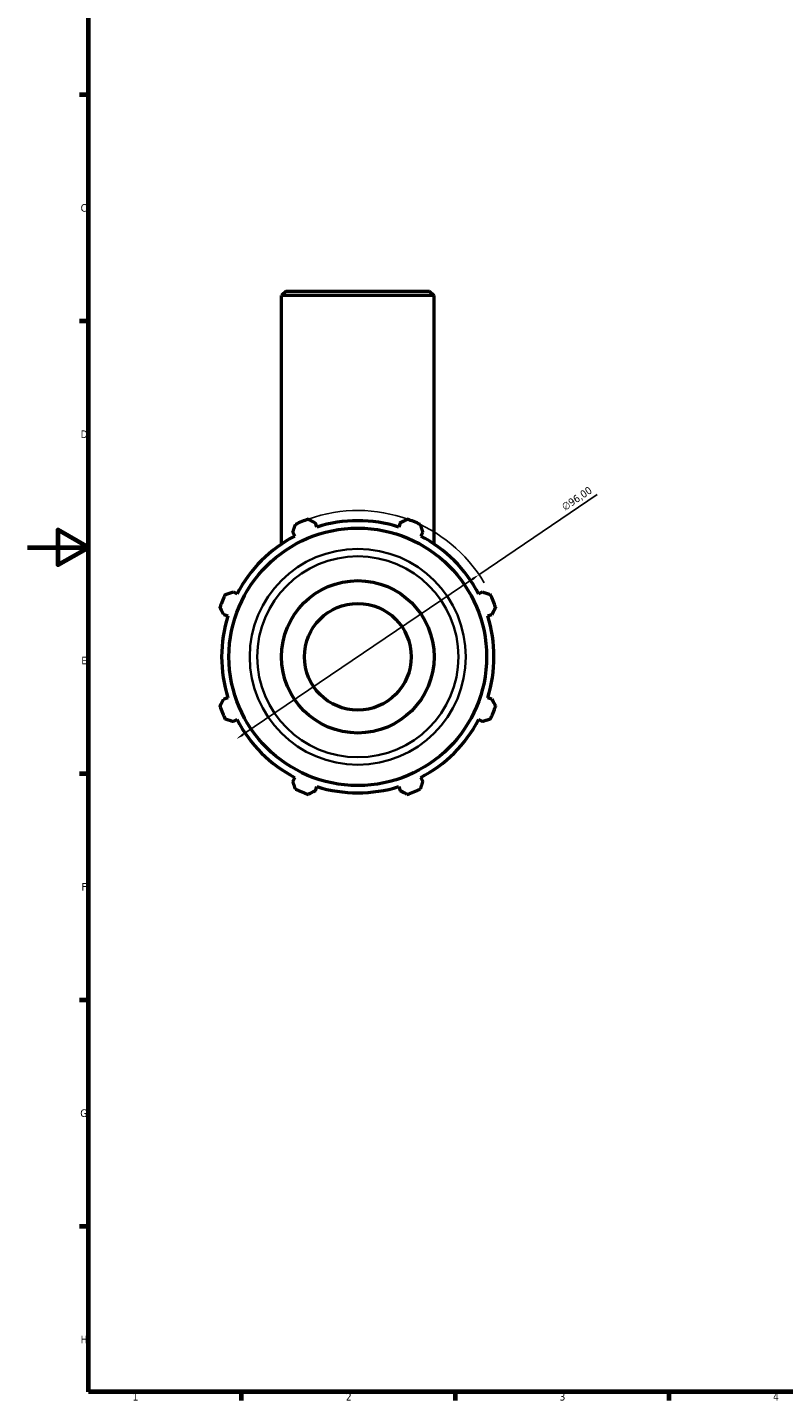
# Model space of a CAD drawing. Header units: millimetres. Extents: x 0 to 931, y 0 to 935.
# Tile 1 of 6: x 0 to 248, y 17 to 468. Entities that reach past the tile are written whole.
import ezdxf

# ---------------------------------------------------------------- set-up
doc = ezdxf.new("R2010")
doc.units = ezdxf.units.MM
for name, color, linetype, lineweight in [('Border (ISO)', 7, 'Continuous', 70), ('Dimension (ISO)', 7, 'Continuous', 25), ('Visible (ISO)', 7, 'Continuous', 50), ('Visible Narrow (ISO)', 7, 'Continuous', 35)]:
    doc.layers.add(name, color=color, linetype=linetype, lineweight=lineweight)
doc.styles.add('Note Text (ISO)', font='tahoma.ttf')
doc.dimstyles.new('Default (ISO)', dxfattribs={"dimtxt": 2.5, "dimasz": 2.5, "dimexe": 3.175, "dimexo": 0, "dimgap": 0.762, "dimtad": 1, "dimrnd": 1e-08, "dimzin": 0, "dimtxsty": 'Note Text (ISO)', "dimcen": 0.09, "dimdle": 10, "dimclrd": 256, "dimclre": 256, "dimclrt": 232, "dimazin": 0, "dimtfac": 1.40208, "dimtmove": 0, "dimatfit": 3, "dimfxl": 1, "dimtolj": 1, "dimtzin": 0, "dimlwd": -1, "dimlwe": -1, "dimarcsym": 0})

# ---------------------------------------------------------------- blocks, each defined once
blk = doc.blocks.new('Borders Default Border')
at = {"layer": 'Border (ISO)'}
for p, q in [((20, 445.5), (17.1, 445.5)), ((20, 371.25), (17.1, 371.25)), ((20, 222.75), (17.1, 222.75)), ((20, 148.5), (17.1, 148.5)), ((20, 74.25), (17.1, 74.25)), ((70.08, 20), (70.08, 17.1)), ((140.17, 20), (140.17, 17.1)), ((210.25, 20), (210.25, 17.1))]:
    blk.add_line(p, q, dxfattribs=at)
at = {"layer": 'Border (ISO)', "flags": 128}
for points in [[(20, 20), (20, 574), (821, 574), (821, 20), (20, 20)], [(0, 297), (20, 297), (10, 302.77), (10, 291.23), (20, 297)]]:
    blk.add_lwpolyline(points, dxfattribs=at)
at = {"layer": 'Border (ISO)', "color": 232, "true_color": 0xca0064, "char_height": 2.5, "attachment_point": 7, "style": 'Note Text (ISO)'}
for s, insert in [('C', (17.43, 407.08)), ('D', (17.43, 332.88)), ('E', (17.64, 258.63)), ('F', (17.7, 184.38)), ('G', (17.31, 110.08)), ('H', (17.44, 35.88)), ('1', (34.48, 17.1)), ('2', (104.37, 17.1)), ('3', (174.43, 17.05)), ('4', (244.42, 17.1))]:
    blk.add_mtext(s, dxfattribs=dict(at, insert=insert))
blk = doc.blocks.new('*D11')
at = {"layer": 'Defpoints', "color": 0, "transparency": 16777216}
for p in [(148.01, 288.03), (68.55, 234.16)]:
    blk.add_point(p, dxfattribs=at)
at = {"layer": 'Dimension (ISO)', "transparency": 16777216}
for p, q in [((148.01, 288.03), (186.76, 314.3)), ((70.62, 235.57), (145.94, 286.63))]:
    blk.add_line(p, q, dxfattribs=at)
blk.add_arc((108.28, 261.1), 48, 30.3447, 109.792, dxfattribs=at)
for points in [[(145.71, 286.98), (146.18, 286.29), (148.01, 288.03)], [(70.39, 235.91), (70.85, 235.22), (68.55, 234.16)]]:
    blk.add_solid(points, dxfattribs=at)
at = {"layer": 'Dimension (ISO)', "color": 232, "true_color": 0xca0064, "transparency": 16777216, "insert": (174.81, 311), "char_height": 2.5, "attachment_point": 1, "rotation": 34.1346, "style": 'Note Text (ISO)'}
blk.add_mtext('\\A1;∅96,00', dxfattribs=at)

msp = doc.modelspace()

# ---------------------------------------------------------------- linework, layer by layer
at = {"layer": 'Visible (ISO)'}
for p, q in [((84.781, 381.099), (83.281, 379.599)), ((133.281, 379.599), (83.281, 379.599)), ((83.281, 298.082), (83.281, 379.599)), ((84.781, 381.099), (131.781, 381.099)), ((131.781, 381.099), (133.281, 379.599)), ((133.281, 298.082), (133.281, 379.599)), ((87.004, 301.973), (87.669, 300.695)), ((94.858, 303.673), (94.425, 305.047)), ((122.138, 305.047), (121.705, 303.673)), ((128.894, 300.695), (129.559, 301.973)), ((68.685, 281.712), (67.408, 282.377)), ((149.155, 282.377), (147.878, 281.712)), ((64.334, 274.956), (65.707, 274.523)), ((150.855, 274.523), (152.229, 274.956)), ((65.707, 247.676), (64.334, 247.243)), ((152.229, 247.243), (150.855, 247.676)), ((67.408, 239.822), (68.685, 240.487)), ((147.878, 240.487), (149.155, 239.822)), ((87.669, 221.503), (87.004, 220.226)), ((129.559, 220.226), (128.894, 221.503)), ((94.425, 217.152), (94.858, 218.525)), ((121.705, 218.525), (122.138, 217.152))]:
    msp.add_line(p, q, dxfattribs=at)
for radius in [42.227, 25, 17.5]:
    msp.add_circle((108.281, 261.099), radius, dxfattribs=at)
for radius, start, end in [(48, 109.79198, 115.20802), (44.64, 72.5, 107.5), (48, 64.79198, 70.20802), (44.64, 117.5, 152.5), (44.64, 27.5, 62.5), (48, 154.79198, 160.20802), (48, 19.79198, 25.20802), (44.64, 162.5, 197.5), (44.64, 342.5, 17.5), (48, 199.79198, 205.20802), (48, 334.79198, 340.20802), (44.64, 207.5, 242.5), (44.64, 297.5, 332.5), (48, 244.79198, 250.20802), (44.64, 252.5, 287.5), (48, 289.79198, 295.20802)]:
    msp.add_arc((108.281, 261.099), radius, start, end, dxfattribs=at)
for points, weights in [([(87.004, 301.973), (87.412, 303.224), (87.838, 304.528)], [1.00187905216, 1.001347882, 1]), ([(92.028, 306.264), (93.251, 305.643), (94.425, 305.047)], [1, 1.001347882, 1.00187905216]), ([(122.138, 305.047), (123.312, 305.643), (124.535, 306.264)], [1.00187905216, 1.001347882, 1]), ([(128.725, 304.528), (129.15, 303.224), (129.559, 301.973)], [1, 1.001347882, 1.00187905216]), ([(64.853, 281.543), (66.156, 281.968), (67.408, 282.377)], [1, 1.001347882, 1.00187905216]), ([(149.155, 282.377), (150.406, 281.968), (151.71, 281.543)], [1.00187905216, 1.001347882, 1]), ([(64.334, 274.956), (63.738, 276.13), (63.117, 277.352)], [1.00187905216, 1.001347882, 1]), ([(153.446, 277.352), (152.825, 276.13), (152.229, 274.956)], [1, 1.001347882, 1.00187905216]), ([(63.117, 244.846), (63.738, 246.069), (64.334, 247.243)], [1, 1.001347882, 1.00187905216]), ([(152.229, 247.243), (152.825, 246.069), (153.446, 244.846)], [1.00187905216, 1.001347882, 1]), ([(67.408, 239.822), (66.156, 240.23), (64.853, 240.656)], [1.00187905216, 1.001347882, 1]), ([(151.71, 240.656), (150.406, 240.23), (149.155, 239.822)], [1, 1.001347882, 1.00187905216]), ([(87.838, 217.67), (87.412, 218.974), (87.004, 220.226)], [1, 1.001347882, 1.00187905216]), ([(94.425, 217.152), (93.251, 216.556), (92.028, 215.935)], [1.00187905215, 1.001347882, 1]), ([(124.535, 215.935), (123.312, 216.556), (122.138, 217.152)], [1, 1.001347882, 1.00187905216]), ([(129.559, 220.226), (129.15, 218.974), (128.725, 217.67)], [1.00187905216, 1.001347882, 1])]:
    msp.add_rational_spline(points, weights, degree=2, dxfattribs=at)
at = {"layer": 'Visible Narrow (ISO)'}
for radius in [35.421, 32.976]:
    msp.add_circle((108.281, 261.099), radius, dxfattribs=at)

# ---------------------------------------------------------------- block references
msp.add_blockref('Borders Default Border', (0, 0))

# ---------------------------------------------------------------- dimensions: what is measured, and where the dimension line sits
at = {"layer": 'Dimension (ISO)'}
dim = msp.add_diameter_dim_2p(p1=(68.551, 234.165), p2=(148.012, 288.034), dimstyle='Default (ISO)', override={"dimdec": 2, "dimlfac": 1, "dimtp": 0, "dimtm": 0, "dimtdec": 2, "dimatfit": 2}, dxfattribs=at)
dim.commit()
dim.dimension.update_dxf_attribs({"geometry": '*D11', "text_midpoint": (181.583, 310.793), "dimtype": 163})

doc.saveas('drawing.dxf')
